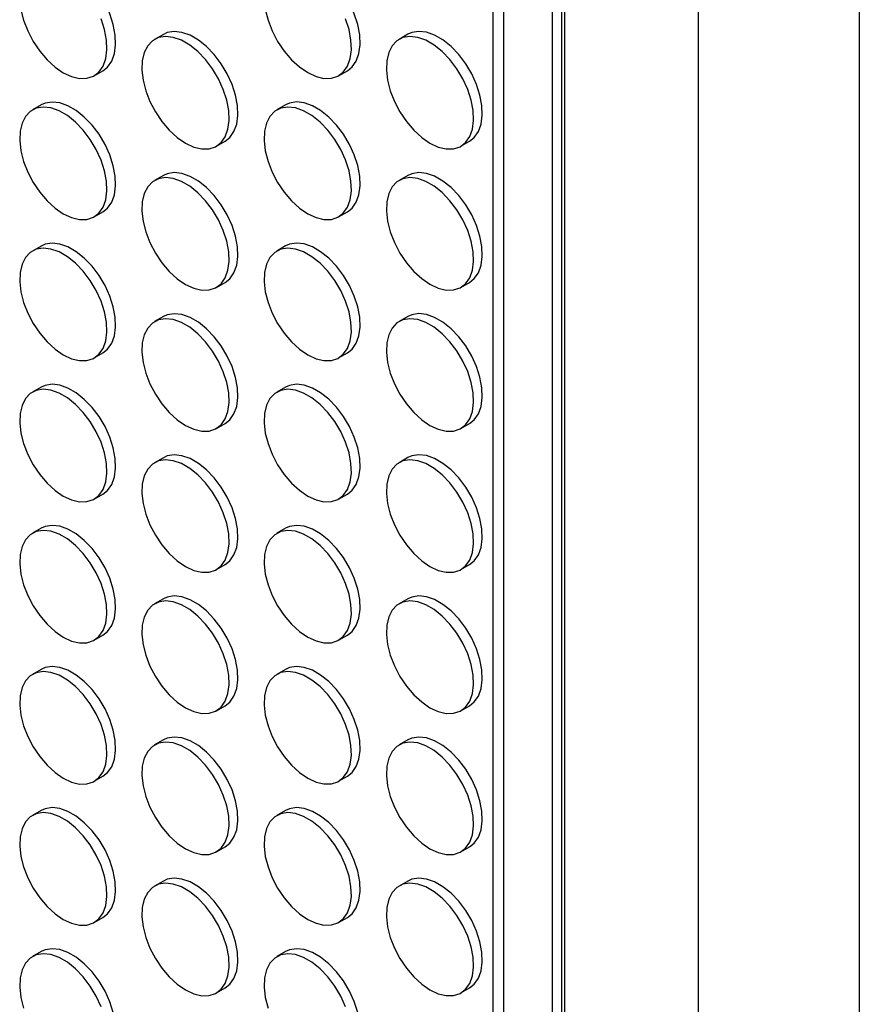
# Model space of a CAD drawing. Header units: millimetres. Extents: x 32 to 1365, y 32 to 1048.
# Tile 5 of 13: x 1229 to 1365, y 410 to 570. Entities that reach past the tile are written whole.
import ezdxf

# ---------------------------------------------------------------- set-up
doc = ezdxf.new("R2010")
doc.units = ezdxf.units.MM
doc.header["$LTSCALE"] = 5
doc.linetypes.add('SLD-Solid', pattern=[0])
doc.layers.add('TEXT', color=140, linetype='SLD-Solid', lineweight=25)

msp = doc.modelspace()

# ---------------------------------------------------------------- linework, layer by layer
for p, q in [((1339.122, 868.183), (1339.122, 313.261)), ((1317.005, 855.412), (1317.005, 339.66)), ((1317.483, 855.688), (1317.483, 337.751)), ((1315.575, 339.928), (1315.575, 854.586)), ((1305.888, 848.992), (1305.888, 351.229)), ((1307.596, 849.978), (1307.596, 349.957)), ((1252.522, 567.45), (1251.108, 566.633)), ((1292.12, 567.453), (1290.706, 566.637)), ((1241.308, 560.742), (1242.722, 561.558)), ((1280.906, 560.746), (1282.32, 561.562)), ((1232.723, 556.016), (1231.309, 555.2)), ((1272.321, 556.02), (1270.907, 555.203)), ((1261.107, 549.312), (1262.521, 550.129)), ((1300.705, 549.316), (1302.119, 550.132)), ((1252.522, 544.586), (1251.108, 543.77)), ((1292.12, 544.59), (1290.706, 543.774)), ((1241.308, 537.879), (1242.722, 538.695)), ((1280.906, 537.883), (1282.32, 538.699)), ((1232.723, 533.153), (1231.309, 532.337)), ((1272.321, 533.157), (1270.907, 532.34)), ((1261.107, 526.449), (1262.521, 527.266)), ((1300.705, 526.453), (1302.119, 527.269)), ((1252.522, 521.723), (1251.108, 520.907)), ((1292.12, 521.727), (1290.706, 520.911)), ((1241.308, 515.016), (1242.722, 515.832)), ((1280.906, 515.019), (1282.32, 515.836)), ((1232.723, 510.29), (1231.309, 509.473)), ((1272.321, 510.294), (1270.907, 509.477)), ((1261.107, 503.586), (1262.521, 504.402)), ((1300.705, 503.59), (1302.119, 504.406)), ((1252.522, 498.86), (1251.108, 498.044)), ((1292.12, 498.864), (1290.706, 498.048)), ((1241.308, 492.153), (1242.722, 492.969)), ((1280.906, 492.156), (1282.32, 492.973)), ((1232.723, 487.427), (1231.309, 486.61)), ((1272.321, 487.43), (1270.907, 486.614)), ((1261.107, 480.723), (1262.521, 481.539)), ((1300.705, 480.727), (1302.119, 481.543)), ((1252.522, 475.997), (1251.108, 475.181)), ((1292.12, 476.001), (1290.706, 475.184)), ((1241.308, 469.289), (1242.722, 470.106)), ((1280.906, 469.293), (1282.32, 470.11)), ((1232.723, 464.564), (1231.309, 463.747)), ((1272.321, 464.567), (1270.907, 463.751)), ((1261.107, 457.86), (1262.521, 458.676)), ((1300.705, 457.863), (1302.119, 458.68)), ((1252.522, 453.134), (1251.108, 452.317)), ((1292.12, 453.138), (1290.706, 452.321)), ((1241.308, 446.426), (1242.722, 447.243)), ((1280.906, 446.43), (1282.32, 447.246)), ((1232.723, 441.7), (1231.309, 440.884)), ((1272.321, 441.704), (1270.907, 440.888)), ((1261.107, 434.997), (1262.521, 435.813)), ((1300.705, 435), (1302.119, 435.817)), ((1252.522, 430.271), (1251.108, 429.454)), ((1292.12, 430.274), (1290.706, 429.458)), ((1241.308, 423.563), (1242.722, 424.38)), ((1280.906, 423.567), (1282.32, 424.383)), ((1232.723, 418.837), (1231.309, 418.021)), ((1272.321, 418.841), (1270.907, 418.025)), ((1261.107, 412.133), (1262.521, 412.95)), ((1300.705, 412.137), (1302.119, 412.954))]:
    msp.add_line(p, q)
at = {"flags": 128}
for points in [[(1242.722, 561.558), (1243.483, 562.157), (1244.155, 563.114), (1244.594, 564.327), (1244.786, 565.753), (1244.722, 567.34), (1244.405, 569.032), (1243.846, 570.766), (1243.067, 572.481), (1242.094, 574.114), (1240.963, 575.606), (1239.715, 576.903), (1238.395, 577.959), (1237.051, 578.735), (1235.731, 579.204), (1234.483, 579.347), (1233.352, 579.161), (1232.723, 578.879)], [(1282.32, 561.562), (1283.081, 562.161), (1283.753, 563.117), (1284.192, 564.331), (1284.384, 565.757), (1284.32, 567.344), (1284.003, 569.036), (1283.444, 570.77), (1282.665, 572.485), (1281.692, 574.118), (1280.561, 575.61), (1279.313, 576.907), (1277.993, 577.963), (1276.649, 578.739), (1275.329, 579.207), (1274.081, 579.351), (1272.95, 579.164), (1272.321, 578.883)], [(1229.437, 571.444), (1229.876, 569.724), (1230.549, 567.991), (1231.429, 566.31), (1232.486, 564.74), (1233.68, 563.339), (1234.97, 562.157), (1236.308, 561.237)], [(1269.035, 571.448), (1269.474, 569.727), (1270.147, 567.995), (1271.027, 566.314), (1272.084, 564.744), (1273.278, 563.343), (1274.568, 562.161), (1275.906, 561.241)], [(1236.308, 561.237), (1237.647, 560.612), (1238.937, 560.305), (1240.131, 560.326), (1241.188, 560.676), (1242.068, 561.341), (1242.741, 562.297), (1243.18, 563.51), (1243.372, 564.936), (1243.308, 566.524), (1242.991, 568.216), (1242.432, 569.95)], [(1275.906, 561.241), (1277.245, 560.616), (1278.534, 560.309), (1279.729, 560.33), (1280.786, 560.68), (1281.666, 561.345), (1282.339, 562.301), (1282.778, 563.514), (1282.97, 564.94), (1282.906, 566.528), (1282.589, 568.219), (1282.03, 569.954)], [(1262.521, 550.129), (1263.282, 550.728), (1263.954, 551.684), (1264.393, 552.897), (1264.585, 554.323), (1264.521, 555.911), (1264.204, 557.602), (1263.645, 559.337), (1262.866, 561.051), (1261.893, 562.684), (1260.762, 564.176), (1259.514, 565.474), (1258.194, 566.53), (1256.85, 567.306), (1255.53, 567.774), (1254.282, 567.917), (1253.151, 567.731), (1252.522, 567.45)], [(1302.119, 550.132), (1302.88, 550.731), (1303.552, 551.688), (1303.991, 552.901), (1304.183, 554.327), (1304.119, 555.914), (1303.802, 557.606), (1303.243, 559.34), (1302.464, 561.055), (1301.491, 562.688), (1300.36, 564.18), (1299.112, 565.477), (1297.792, 566.533), (1296.448, 567.309), (1295.128, 567.778), (1293.88, 567.921), (1292.749, 567.735), (1292.12, 567.453)], [(1256.107, 549.807), (1257.446, 549.182), (1258.736, 548.875), (1259.93, 548.897), (1260.987, 549.246), (1261.867, 549.911), (1262.54, 550.868), (1262.979, 552.081), (1263.171, 553.507), (1263.107, 555.094), (1262.79, 556.786), (1262.231, 558.52), (1261.451, 560.235), (1260.479, 561.868), (1259.348, 563.36), (1258.1, 564.657), (1256.78, 565.713), (1255.435, 566.489), (1254.115, 566.957), (1252.867, 567.101), (1251.736, 566.915), (1250.764, 566.405), (1249.984, 565.591), (1249.425, 564.501), (1249.108, 563.175), (1249.044, 561.662), (1249.236, 560.015), (1249.675, 558.294), (1250.348, 556.561), (1251.228, 554.88), (1252.285, 553.31), (1253.479, 551.909), (1254.769, 550.727), (1256.107, 549.807)], [(1295.705, 549.811), (1297.044, 549.186), (1298.333, 548.879), (1299.528, 548.9), (1300.585, 549.25), (1301.465, 549.915), (1302.138, 550.871), (1302.577, 552.084), (1302.768, 553.51), (1302.705, 555.098), (1302.388, 556.79), (1301.829, 558.524), (1301.049, 560.239), (1300.076, 561.872), (1298.946, 563.364), (1297.698, 564.661), (1296.378, 565.717), (1295.033, 566.493), (1293.713, 566.961), (1292.465, 567.105), (1291.334, 566.918), (1290.361, 566.409), (1289.582, 565.594), (1289.023, 564.505), (1288.706, 563.179), (1288.642, 561.665), (1288.834, 560.018), (1289.273, 558.298), (1289.946, 556.565), (1290.826, 554.884), (1291.883, 553.314), (1293.077, 551.913), (1294.367, 550.731), (1295.705, 549.811)], [(1236.308, 538.374), (1237.647, 537.749), (1238.937, 537.442), (1240.131, 537.463), (1241.188, 537.813), (1242.068, 538.478), (1242.741, 539.434), (1243.18, 540.647), (1243.372, 542.073), (1243.308, 543.661), (1242.991, 545.352), (1242.432, 547.087), (1241.652, 548.801), (1240.68, 550.434), (1239.549, 551.927), (1238.301, 553.224), (1236.981, 554.28), (1235.636, 555.056), (1234.316, 555.524), (1233.068, 555.667), (1231.937, 555.481), (1230.965, 554.972), (1230.185, 554.157), (1229.626, 553.067), (1229.309, 551.742), (1229.245, 550.228), (1229.437, 548.581), (1229.876, 546.86), (1230.549, 545.128), (1231.429, 543.447), (1232.486, 541.877), (1233.68, 540.476), (1234.97, 539.294), (1236.308, 538.374)], [(1242.722, 538.695), (1243.483, 539.294), (1244.155, 540.251), (1244.594, 541.464), (1244.786, 542.89), (1244.722, 544.477), (1244.405, 546.169), (1243.846, 547.903), (1243.067, 549.618), (1242.094, 551.251), (1240.963, 552.743), (1239.715, 554.04), (1238.395, 555.096), (1237.051, 555.872), (1235.731, 556.34), (1234.483, 556.484), (1233.352, 556.297), (1232.723, 556.016)], [(1275.906, 538.378), (1277.245, 537.753), (1278.534, 537.445), (1279.729, 537.467), (1280.786, 537.816), (1281.666, 538.481), (1282.339, 539.438), (1282.778, 540.651), (1282.97, 542.077), (1282.906, 543.665), (1282.589, 545.356), (1282.03, 547.091), (1281.25, 548.805), (1280.277, 550.438), (1279.147, 551.93), (1277.899, 553.228), (1276.579, 554.283), (1275.234, 555.059), (1273.914, 555.528), (1272.666, 555.671), (1271.535, 555.485), (1270.562, 554.975), (1269.783, 554.161), (1269.224, 553.071), (1268.907, 551.746), (1268.843, 550.232), (1269.035, 548.585), (1269.474, 546.864), (1270.147, 545.132), (1271.027, 543.45), (1272.084, 541.881), (1273.278, 540.48), (1274.568, 539.298), (1275.906, 538.378)], [(1282.32, 538.699), (1283.081, 539.298), (1283.753, 540.254), (1284.192, 541.467), (1284.384, 542.893), (1284.32, 544.481), (1284.003, 546.173), (1283.444, 547.907), (1282.665, 549.622), (1281.692, 551.255), (1280.561, 552.747), (1279.313, 554.044), (1277.993, 555.1), (1276.649, 555.876), (1275.329, 556.344), (1274.081, 556.488), (1272.95, 556.301), (1272.321, 556.02)], [(1256.107, 526.944), (1257.446, 526.319), (1258.736, 526.012), (1259.93, 526.033), (1260.987, 526.383), (1261.867, 527.048), (1262.54, 528.004), (1262.979, 529.218), (1263.171, 530.644), (1263.107, 532.231), (1262.79, 533.923), (1262.231, 535.657), (1261.451, 537.372), (1260.479, 539.005), (1259.348, 540.497), (1258.1, 541.794), (1256.78, 542.85), (1255.435, 543.626), (1254.115, 544.094), (1252.867, 544.238), (1251.736, 544.051), (1250.764, 543.542), (1249.984, 542.727), (1249.425, 541.638), (1249.108, 540.312), (1249.044, 538.798), (1249.236, 537.151), (1249.675, 535.431), (1250.348, 533.698), (1251.228, 532.017), (1252.285, 530.447), (1253.479, 529.046), (1254.769, 527.864), (1256.107, 526.944)], [(1262.521, 527.266), (1263.282, 527.864), (1263.954, 528.821), (1264.393, 530.034), (1264.585, 531.46), (1264.521, 533.048), (1264.204, 534.739), (1263.645, 536.474), (1262.866, 538.188), (1261.893, 539.821), (1260.762, 541.313), (1259.514, 542.611), (1258.194, 543.666), (1256.85, 544.442), (1255.53, 544.911), (1254.282, 545.054), (1253.151, 544.868), (1252.522, 544.586)], [(1295.705, 526.948), (1297.044, 526.323), (1298.333, 526.016), (1299.528, 526.037), (1300.585, 526.387), (1301.465, 527.052), (1302.138, 528.008), (1302.577, 529.221), (1302.768, 530.647), (1302.705, 532.235), (1302.388, 533.926), (1301.829, 535.661), (1301.049, 537.376), (1300.076, 539.008), (1298.946, 540.501), (1297.698, 541.798), (1296.378, 542.854), (1295.033, 543.63), (1293.713, 544.098), (1292.465, 544.242), (1291.334, 544.055), (1290.361, 543.546), (1289.582, 542.731), (1289.023, 541.641), (1288.706, 540.316), (1288.642, 538.802), (1288.834, 537.155), (1289.273, 535.434), (1289.946, 533.702), (1290.826, 532.021), (1291.883, 530.451), (1293.077, 529.05), (1294.367, 527.868), (1295.705, 526.948)], [(1302.119, 527.269), (1302.88, 527.868), (1303.552, 528.825), (1303.991, 530.038), (1304.183, 531.464), (1304.119, 533.051), (1303.802, 534.743), (1303.243, 536.477), (1302.464, 538.192), (1301.491, 539.825), (1300.36, 541.317), (1299.112, 542.614), (1297.792, 543.67), (1296.448, 544.446), (1295.128, 544.914), (1293.88, 545.058), (1292.749, 544.871), (1292.12, 544.59)], [(1242.722, 515.832), (1243.483, 516.431), (1244.155, 517.387), (1244.594, 518.601), (1244.786, 520.027), (1244.722, 521.614), (1244.405, 523.306), (1243.846, 525.04), (1243.067, 526.755), (1242.094, 528.388), (1240.963, 529.88), (1239.715, 531.177), (1238.395, 532.233), (1237.051, 533.009), (1235.731, 533.477), (1234.483, 533.621), (1233.352, 533.434), (1232.723, 533.153)], [(1282.32, 515.836), (1283.081, 516.435), (1283.753, 517.391), (1284.192, 518.604), (1284.384, 520.03), (1284.32, 521.618), (1284.003, 523.309), (1283.444, 525.044), (1282.665, 526.758), (1281.692, 528.391), (1280.561, 529.883), (1279.313, 531.181), (1277.993, 532.237), (1276.649, 533.013), (1275.329, 533.481), (1274.081, 533.624), (1272.95, 533.438), (1272.321, 533.157)], [(1236.308, 515.511), (1237.647, 514.886), (1238.937, 514.579), (1240.131, 514.6), (1241.188, 514.95), (1242.068, 515.615), (1242.741, 516.571), (1243.18, 517.784), (1243.372, 519.21), (1243.308, 520.798), (1242.991, 522.489), (1242.432, 524.224), (1241.652, 525.938), (1240.68, 527.571), (1239.549, 529.063), (1238.301, 530.361), (1236.981, 531.417), (1235.636, 532.193), (1234.316, 532.661), (1233.068, 532.804), (1231.937, 532.618), (1230.965, 532.108), (1230.185, 531.294), (1229.626, 530.204), (1229.309, 528.879), (1229.245, 527.365), (1229.437, 525.718), (1229.876, 523.997), (1230.549, 522.265), (1231.429, 520.583), (1232.486, 519.014), (1233.68, 517.613), (1234.97, 516.431), (1236.308, 515.511)], [(1275.906, 515.514), (1277.245, 514.889), (1278.534, 514.582), (1279.729, 514.604), (1280.786, 514.953), (1281.666, 515.618), (1282.339, 516.575), (1282.778, 517.788), (1282.97, 519.214), (1282.906, 520.801), (1282.589, 522.493), (1282.03, 524.227), (1281.25, 525.942), (1280.277, 527.575), (1279.147, 529.067), (1277.899, 530.364), (1276.579, 531.42), (1275.234, 532.196), (1273.914, 532.665), (1272.666, 532.808), (1271.535, 532.622), (1270.562, 532.112), (1269.783, 531.298), (1269.224, 530.208), (1268.907, 528.882), (1268.843, 527.369), (1269.035, 525.722), (1269.474, 524.001), (1270.147, 522.269), (1271.027, 520.587), (1272.084, 519.018), (1273.278, 517.617), (1274.568, 516.435), (1275.906, 515.514)], [(1262.521, 504.402), (1263.282, 505.001), (1263.954, 505.958), (1264.393, 507.171), (1264.585, 508.597), (1264.521, 510.184), (1264.204, 511.876), (1263.645, 513.61), (1262.866, 515.325), (1261.893, 516.958), (1260.762, 518.45), (1259.514, 519.747), (1258.194, 520.803), (1256.85, 521.579), (1255.53, 522.048), (1254.282, 522.191), (1253.151, 522.005), (1252.522, 521.723)], [(1302.119, 504.406), (1302.88, 505.005), (1303.552, 505.961), (1303.991, 507.175), (1304.183, 508.601), (1304.119, 510.188), (1303.802, 511.88), (1303.243, 513.614), (1302.464, 515.329), (1301.491, 516.962), (1300.36, 518.454), (1299.112, 519.751), (1297.792, 520.807), (1296.448, 521.583), (1295.128, 522.051), (1293.88, 522.195), (1292.749, 522.008), (1292.12, 521.727)], [(1256.107, 504.081), (1257.446, 503.456), (1258.736, 503.149), (1259.93, 503.17), (1260.987, 503.52), (1261.867, 504.185), (1262.54, 505.141), (1262.979, 506.354), (1263.171, 507.78), (1263.107, 509.368), (1262.79, 511.06), (1262.231, 512.794), (1261.451, 514.509), (1260.479, 516.142), (1259.348, 517.634), (1258.1, 518.931), (1256.78, 519.987), (1255.435, 520.763), (1254.115, 521.231), (1252.867, 521.375), (1251.736, 521.188), (1250.764, 520.679), (1249.984, 519.864), (1249.425, 518.775), (1249.108, 517.449), (1249.044, 515.935), (1249.236, 514.288), (1249.675, 512.568), (1250.348, 510.835), (1251.228, 509.154), (1252.285, 507.584), (1253.479, 506.183), (1254.769, 505.001), (1256.107, 504.081)], [(1295.705, 504.085), (1297.044, 503.46), (1298.333, 503.153), (1299.528, 503.174), (1300.585, 503.524), (1301.465, 504.189), (1302.138, 505.145), (1302.577, 506.358), (1302.768, 507.784), (1302.705, 509.372), (1302.388, 511.063), (1301.829, 512.798), (1301.049, 514.512), (1300.076, 516.145), (1298.946, 517.637), (1297.698, 518.935), (1296.378, 519.991), (1295.033, 520.767), (1293.713, 521.235), (1292.465, 521.378), (1291.334, 521.192), (1290.361, 520.682), (1289.582, 519.868), (1289.023, 518.778), (1288.706, 517.453), (1288.642, 515.939), (1288.834, 514.292), (1289.273, 512.571), (1289.946, 510.839), (1290.826, 509.158), (1291.883, 507.588), (1293.077, 506.187), (1294.367, 505.005), (1295.705, 504.085)], [(1242.722, 492.969), (1243.483, 493.568), (1244.155, 494.524), (1244.594, 495.737), (1244.786, 497.163), (1244.722, 498.751), (1244.405, 500.443), (1243.846, 502.177), (1243.067, 503.892), (1242.094, 505.525), (1240.963, 507.017), (1239.715, 508.314), (1238.395, 509.37), (1237.051, 510.146), (1235.731, 510.614), (1234.483, 510.758), (1233.352, 510.571), (1232.723, 510.29)], [(1282.32, 492.973), (1283.081, 493.572), (1283.753, 494.528), (1284.192, 495.741), (1284.384, 497.167), (1284.32, 498.755), (1284.003, 500.446), (1283.444, 502.181), (1282.665, 503.895), (1281.692, 505.528), (1280.561, 507.02), (1279.313, 508.318), (1277.993, 509.374), (1276.649, 510.15), (1275.329, 510.618), (1274.081, 510.761), (1272.95, 510.575), (1272.321, 510.294)], [(1236.308, 492.648), (1237.647, 492.023), (1238.937, 491.715), (1240.131, 491.737), (1241.188, 492.086), (1242.068, 492.751), (1242.741, 493.708), (1243.18, 494.921), (1243.372, 496.347), (1243.308, 497.935), (1242.991, 499.626), (1242.432, 501.361), (1241.652, 503.075), (1240.68, 504.708), (1239.549, 506.2), (1238.301, 507.498), (1236.981, 508.553), (1235.636, 509.329), (1234.316, 509.798), (1233.068, 509.941), (1231.937, 509.755), (1230.965, 509.245), (1230.185, 508.431), (1229.626, 507.341), (1229.309, 506.016), (1229.245, 504.502), (1229.437, 502.855), (1229.876, 501.134), (1230.549, 499.402), (1231.429, 497.72), (1232.486, 496.151), (1233.68, 494.75), (1234.97, 493.568), (1236.308, 492.648)], [(1275.906, 492.651), (1277.245, 492.026), (1278.534, 491.719), (1279.729, 491.741), (1280.786, 492.09), (1281.666, 492.755), (1282.339, 493.712), (1282.778, 494.925), (1282.97, 496.351), (1282.906, 497.938), (1282.589, 499.63), (1282.03, 501.364), (1281.25, 503.079), (1280.277, 504.712), (1279.147, 506.204), (1277.899, 507.501), (1276.579, 508.557), (1275.234, 509.333), (1273.914, 509.801), (1272.666, 509.945), (1271.535, 509.759), (1270.562, 509.249), (1269.783, 508.435), (1269.224, 507.345), (1268.907, 506.019), (1268.843, 504.506), (1269.035, 502.859), (1269.474, 501.138), (1270.147, 499.405), (1271.027, 497.724), (1272.084, 496.154), (1273.278, 494.753), (1274.568, 493.571), (1275.906, 492.651)], [(1262.521, 481.539), (1263.282, 482.138), (1263.954, 483.095), (1264.393, 484.308), (1264.585, 485.734), (1264.521, 487.321), (1264.204, 489.013), (1263.645, 490.747), (1262.866, 492.462), (1261.893, 494.095), (1260.762, 495.587), (1259.514, 496.884), (1258.194, 497.94), (1256.85, 498.716), (1255.53, 499.184), (1254.282, 499.328), (1253.151, 499.141), (1252.522, 498.86)], [(1302.119, 481.543), (1302.88, 482.142), (1303.552, 483.098), (1303.991, 484.311), (1304.183, 485.737), (1304.119, 487.325), (1303.802, 489.017), (1303.243, 490.751), (1302.464, 492.466), (1301.491, 494.099), (1300.36, 495.591), (1299.112, 496.888), (1297.792, 497.944), (1296.448, 498.72), (1295.128, 499.188), (1293.88, 499.332), (1292.749, 499.145), (1292.12, 498.864)], [(1256.107, 481.218), (1257.446, 480.593), (1258.736, 480.286), (1259.93, 480.307), (1260.987, 480.657), (1261.867, 481.322), (1262.54, 482.278), (1262.979, 483.491), (1263.171, 484.917), (1263.107, 486.505), (1262.79, 488.196), (1262.231, 489.931), (1261.451, 491.646), (1260.479, 493.278), (1259.348, 494.771), (1258.1, 496.068), (1256.78, 497.124), (1255.435, 497.9), (1254.115, 498.368), (1252.867, 498.511), (1251.736, 498.325), (1250.764, 497.816), (1249.984, 497.001), (1249.425, 495.911), (1249.108, 494.586), (1249.044, 493.072), (1249.236, 491.425), (1249.675, 489.704), (1250.348, 487.972), (1251.228, 486.291), (1252.285, 484.721), (1253.479, 483.32), (1254.769, 482.138), (1256.107, 481.218)], [(1295.705, 481.222), (1297.044, 480.597), (1298.333, 480.289), (1299.528, 480.311), (1300.585, 480.66), (1301.465, 481.325), (1302.138, 482.282), (1302.577, 483.495), (1302.768, 484.921), (1302.705, 486.509), (1302.388, 488.2), (1301.829, 489.935), (1301.049, 491.649), (1300.076, 493.282), (1298.946, 494.774), (1297.698, 496.072), (1296.378, 497.127), (1295.033, 497.903), (1293.713, 498.372), (1292.465, 498.515), (1291.334, 498.329), (1290.361, 497.819), (1289.582, 497.005), (1289.023, 495.915), (1288.706, 494.59), (1288.642, 493.076), (1288.834, 491.429), (1289.273, 489.708), (1289.946, 487.976), (1290.826, 486.294), (1291.883, 484.725), (1293.077, 483.324), (1294.367, 482.142), (1295.705, 481.222)], [(1236.308, 469.784), (1237.647, 469.159), (1238.937, 468.852), (1240.131, 468.874), (1241.188, 469.223), (1242.068, 469.888), (1242.741, 470.845), (1243.18, 472.058), (1243.372, 473.484), (1243.308, 475.071), (1242.991, 476.763), (1242.432, 478.497), (1241.652, 480.212), (1240.68, 481.845), (1239.549, 483.337), (1238.301, 484.634), (1236.981, 485.69), (1235.636, 486.466), (1234.316, 486.935), (1233.068, 487.078), (1231.937, 486.892), (1230.965, 486.382), (1230.185, 485.568), (1229.626, 484.478), (1229.309, 483.152), (1229.245, 481.639), (1229.437, 479.992), (1229.876, 478.271), (1230.549, 476.539), (1231.429, 474.857), (1232.486, 473.288), (1233.68, 471.887), (1234.97, 470.705), (1236.308, 469.784)], [(1242.722, 470.106), (1243.483, 470.705), (1244.155, 471.661), (1244.594, 472.874), (1244.786, 474.3), (1244.722, 475.888), (1244.405, 477.579), (1243.846, 479.314), (1243.067, 481.028), (1242.094, 482.661), (1240.963, 484.153), (1239.715, 485.451), (1238.395, 486.507), (1237.051, 487.283), (1235.731, 487.751), (1234.483, 487.894), (1233.352, 487.708), (1232.723, 487.427)], [(1275.906, 469.788), (1277.245, 469.163), (1278.534, 468.856), (1279.729, 468.877), (1280.786, 469.227), (1281.666, 469.892), (1282.339, 470.848), (1282.778, 472.062), (1282.97, 473.488), (1282.906, 475.075), (1282.589, 476.767), (1282.03, 478.501), (1281.25, 480.216), (1280.277, 481.849), (1279.147, 483.341), (1277.899, 484.638), (1276.579, 485.694), (1275.234, 486.47), (1273.914, 486.938), (1272.666, 487.082), (1271.535, 486.895), (1270.562, 486.386), (1269.783, 485.571), (1269.224, 484.482), (1268.907, 483.156), (1268.843, 481.642), (1269.035, 479.995), (1269.474, 478.275), (1270.147, 476.542), (1271.027, 474.861), (1272.084, 473.291), (1273.278, 471.89), (1274.568, 470.708), (1275.906, 469.788)], [(1282.32, 470.11), (1283.081, 470.708), (1283.753, 471.665), (1284.192, 472.878), (1284.384, 474.304), (1284.32, 475.892), (1284.003, 477.583), (1283.444, 479.318), (1282.665, 481.032), (1281.692, 482.665), (1280.561, 484.157), (1279.313, 485.455), (1277.993, 486.51), (1276.649, 487.286), (1275.329, 487.755), (1274.081, 487.898), (1272.95, 487.712), (1272.321, 487.43)], [(1256.107, 458.355), (1257.446, 457.73), (1258.736, 457.423), (1259.93, 457.444), (1260.987, 457.794), (1261.867, 458.459), (1262.54, 459.415), (1262.979, 460.628), (1263.171, 462.054), (1263.107, 463.642), (1262.79, 465.333), (1262.231, 467.068), (1261.451, 468.782), (1260.479, 470.415), (1259.348, 471.907), (1258.1, 473.205), (1256.78, 474.261), (1255.435, 475.037), (1254.115, 475.505), (1252.867, 475.648), (1251.736, 475.462), (1250.764, 474.952), (1249.984, 474.138), (1249.425, 473.048), (1249.108, 471.723), (1249.044, 470.209), (1249.236, 468.562), (1249.675, 466.841), (1250.348, 465.109), (1251.228, 463.428), (1252.285, 461.858), (1253.479, 460.457), (1254.769, 459.275), (1256.107, 458.355)], [(1262.521, 458.676), (1263.282, 459.275), (1263.954, 460.231), (1264.393, 461.445), (1264.585, 462.871), (1264.521, 464.458), (1264.204, 466.15), (1263.645, 467.884), (1262.866, 469.599), (1261.893, 471.232), (1260.762, 472.724), (1259.514, 474.021), (1258.194, 475.077), (1256.85, 475.853), (1255.53, 476.321), (1254.282, 476.465), (1253.151, 476.278), (1252.522, 475.997)], [(1295.705, 458.358), (1297.044, 457.733), (1298.333, 457.426), (1299.528, 457.448), (1300.585, 457.797), (1301.465, 458.462), (1302.138, 459.419), (1302.577, 460.632), (1302.768, 462.058), (1302.705, 463.645), (1302.388, 465.337), (1301.829, 467.071), (1301.049, 468.786), (1300.076, 470.419), (1298.946, 471.911), (1297.698, 473.208), (1296.378, 474.264), (1295.033, 475.04), (1293.713, 475.509), (1292.465, 475.652), (1291.334, 475.466), (1290.361, 474.956), (1289.582, 474.142), (1289.023, 473.052), (1288.706, 471.726), (1288.642, 470.213), (1288.834, 468.566), (1289.273, 466.845), (1289.946, 465.113), (1290.826, 463.431), (1291.883, 461.862), (1293.077, 460.461), (1294.367, 459.279), (1295.705, 458.358)], [(1302.119, 458.68), (1302.88, 459.279), (1303.552, 460.235), (1303.991, 461.448), (1304.183, 462.874), (1304.119, 464.462), (1303.802, 466.153), (1303.243, 467.888), (1302.464, 469.602), (1301.491, 471.235), (1300.36, 472.727), (1299.112, 474.025), (1297.792, 475.081), (1296.448, 475.857), (1295.128, 476.325), (1293.88, 476.468), (1292.749, 476.282), (1292.12, 476.001)], [(1242.722, 447.243), (1243.483, 447.842), (1244.155, 448.798), (1244.594, 450.011), (1244.786, 451.437), (1244.722, 453.025), (1244.405, 454.716), (1243.846, 456.451), (1243.067, 458.165), (1242.094, 459.798), (1240.963, 461.29), (1239.715, 462.588), (1238.395, 463.644), (1237.051, 464.42), (1235.731, 464.888), (1234.483, 465.031), (1233.352, 464.845), (1232.723, 464.564)], [(1275.906, 446.925), (1277.245, 446.3), (1278.534, 445.993), (1279.729, 446.014), (1280.786, 446.364), (1281.666, 447.029), (1282.339, 447.985), (1282.778, 449.198), (1282.97, 450.624), (1282.906, 452.212), (1282.589, 453.904), (1282.03, 455.638), (1281.25, 457.353), (1280.277, 458.986), (1279.147, 460.478), (1277.899, 461.775), (1276.579, 462.831), (1275.234, 463.607), (1273.914, 464.075), (1272.666, 464.219), (1271.535, 464.032), (1270.562, 463.523), (1269.783, 462.708), (1269.224, 461.619), (1268.907, 460.293), (1268.843, 458.779), (1269.035, 457.132), (1269.474, 455.412), (1270.147, 453.679), (1271.027, 451.998), (1272.084, 450.428), (1273.278, 449.027), (1274.568, 447.845), (1275.906, 446.925)], [(1282.32, 447.246), (1283.081, 447.845), (1283.753, 448.802), (1284.192, 450.015), (1284.384, 451.441), (1284.32, 453.028), (1284.003, 454.72), (1283.444, 456.454), (1282.665, 458.169), (1281.692, 459.802), (1280.561, 461.294), (1279.313, 462.591), (1277.993, 463.647), (1276.649, 464.423), (1275.329, 464.892), (1274.081, 465.035), (1272.95, 464.849), (1272.321, 464.567)], [(1236.308, 446.921), (1237.647, 446.296), (1238.937, 445.989), (1240.131, 446.011), (1241.188, 446.36), (1242.068, 447.025), (1242.741, 447.982), (1243.18, 449.195), (1243.372, 450.621), (1243.308, 452.208), (1242.991, 453.9), (1242.432, 455.634), (1241.652, 457.349), (1240.68, 458.982), (1239.549, 460.474), (1238.301, 461.771), (1236.981, 462.827), (1235.636, 463.603), (1234.316, 464.071), (1233.068, 464.215), (1231.937, 464.029), (1230.965, 463.519), (1230.185, 462.705), (1229.626, 461.615), (1229.309, 460.289), (1229.245, 458.776), (1229.437, 457.129), (1229.876, 455.408), (1230.549, 453.675), (1231.429, 451.994), (1232.486, 450.424), (1233.68, 449.023), (1234.97, 447.841), (1236.308, 446.921)], [(1262.521, 435.813), (1263.282, 436.412), (1263.954, 437.368), (1264.393, 438.581), (1264.585, 440.007), (1264.521, 441.595), (1264.204, 443.287), (1263.645, 445.021), (1262.866, 446.736), (1261.893, 448.369), (1260.762, 449.861), (1259.514, 451.158), (1258.194, 452.214), (1256.85, 452.99), (1255.53, 453.458), (1254.282, 453.602), (1253.151, 453.415), (1252.522, 453.134)], [(1302.119, 435.817), (1302.88, 436.416), (1303.552, 437.372), (1303.991, 438.585), (1304.183, 440.011), (1304.119, 441.599), (1303.802, 443.29), (1303.243, 445.025), (1302.464, 446.739), (1301.491, 448.372), (1300.36, 449.864), (1299.112, 451.162), (1297.792, 452.218), (1296.448, 452.994), (1295.128, 453.462), (1293.88, 453.605), (1292.749, 453.419), (1292.12, 453.138)], [(1256.107, 435.492), (1257.446, 434.867), (1258.736, 434.559), (1259.93, 434.581), (1260.987, 434.93), (1261.867, 435.595), (1262.54, 436.552), (1262.979, 437.765), (1263.171, 439.191), (1263.107, 440.779), (1262.79, 442.47), (1262.231, 444.205), (1261.451, 445.919), (1260.479, 447.552), (1259.348, 449.044), (1258.1, 450.342), (1256.78, 451.397), (1255.435, 452.173), (1254.115, 452.642), (1252.867, 452.785), (1251.736, 452.599), (1250.764, 452.089), (1249.984, 451.275), (1249.425, 450.185), (1249.108, 448.86), (1249.044, 447.346), (1249.236, 445.699), (1249.675, 443.978), (1250.348, 442.246), (1251.228, 440.564), (1252.285, 438.995), (1253.479, 437.594), (1254.769, 436.412), (1256.107, 435.492)], [(1295.705, 435.495), (1297.044, 434.87), (1298.333, 434.563), (1299.528, 434.585), (1300.585, 434.934), (1301.465, 435.599), (1302.138, 436.556), (1302.577, 437.769), (1302.768, 439.195), (1302.705, 440.782), (1302.388, 442.474), (1301.829, 444.208), (1301.049, 445.923), (1300.076, 447.556), (1298.946, 449.048), (1297.698, 450.345), (1296.378, 451.401), (1295.033, 452.177), (1293.713, 452.645), (1292.465, 452.789), (1291.334, 452.603), (1290.361, 452.093), (1289.582, 451.279), (1289.023, 450.189), (1288.706, 448.863), (1288.642, 447.35), (1288.834, 445.703), (1289.273, 443.982), (1289.946, 442.249), (1290.826, 440.568), (1291.883, 438.998), (1293.077, 437.597), (1294.367, 436.415), (1295.705, 435.495)], [(1242.722, 424.38), (1243.483, 424.978), (1244.155, 425.935), (1244.594, 427.148), (1244.786, 428.574), (1244.722, 430.162), (1244.405, 431.853), (1243.846, 433.588), (1243.067, 435.302), (1242.094, 436.935), (1240.963, 438.427), (1239.715, 439.725), (1238.395, 440.78), (1237.051, 441.556), (1235.731, 442.025), (1234.483, 442.168), (1233.352, 441.982), (1232.723, 441.7)], [(1282.32, 424.383), (1283.081, 424.982), (1283.753, 425.939), (1284.192, 427.152), (1284.384, 428.578), (1284.32, 430.165), (1284.003, 431.857), (1283.444, 433.591), (1282.665, 435.306), (1281.692, 436.939), (1280.561, 438.431), (1279.313, 439.728), (1277.993, 440.784), (1276.649, 441.56), (1275.329, 442.028), (1274.081, 442.172), (1272.95, 441.985), (1272.321, 441.704)], [(1236.308, 424.058), (1237.647, 423.433), (1238.937, 423.126), (1240.131, 423.147), (1241.188, 423.497), (1242.068, 424.162), (1242.741, 425.118), (1243.18, 426.332), (1243.372, 427.758), (1243.308, 429.345), (1242.991, 431.037), (1242.432, 432.771), (1241.652, 434.486), (1240.68, 436.119), (1239.549, 437.611), (1238.301, 438.908), (1236.981, 439.964), (1235.636, 440.74), (1234.316, 441.208), (1233.068, 441.352), (1231.937, 441.165), (1230.965, 440.656), (1230.185, 439.841), (1229.626, 438.752), (1229.309, 437.426), (1229.245, 435.912), (1229.437, 434.265), (1229.876, 432.545), (1230.549, 430.812), (1231.429, 429.131), (1232.486, 427.561), (1233.68, 426.16), (1234.97, 424.978), (1236.308, 424.058)], [(1275.906, 424.062), (1277.245, 423.437), (1278.534, 423.13), (1279.729, 423.151), (1280.786, 423.501), (1281.666, 424.166), (1282.339, 425.122), (1282.778, 426.335), (1282.97, 427.761), (1282.906, 429.349), (1282.589, 431.04), (1282.03, 432.775), (1281.25, 434.49), (1280.277, 436.122), (1279.147, 437.615), (1277.899, 438.912), (1276.579, 439.968), (1275.234, 440.744), (1273.914, 441.212), (1272.666, 441.356), (1271.535, 441.169), (1270.562, 440.66), (1269.783, 439.845), (1269.224, 438.755), (1268.907, 437.43), (1268.843, 435.916), (1269.035, 434.269), (1269.474, 432.548), (1270.147, 430.816), (1271.027, 429.135), (1272.084, 427.565), (1273.278, 426.164), (1274.568, 424.982), (1275.906, 424.062)], [(1262.521, 412.95), (1263.282, 413.549), (1263.954, 414.505), (1264.393, 415.718), (1264.585, 417.144), (1264.521, 418.732), (1264.204, 420.423), (1263.645, 422.158), (1262.866, 423.872), (1261.893, 425.505), (1260.762, 426.997), (1259.514, 428.295), (1258.194, 429.351), (1256.85, 430.127), (1255.53, 430.595), (1254.282, 430.738), (1253.151, 430.552), (1252.522, 430.271)], [(1302.119, 412.954), (1302.88, 413.552), (1303.552, 414.509), (1303.991, 415.722), (1304.183, 417.148), (1304.119, 418.736), (1303.802, 420.427), (1303.243, 422.162), (1302.464, 423.876), (1301.491, 425.509), (1300.36, 427.001), (1299.112, 428.299), (1297.792, 429.354), (1296.448, 430.13), (1295.128, 430.599), (1293.88, 430.742), (1292.749, 430.556), (1292.12, 430.274)], [(1256.107, 412.628), (1257.446, 412.003), (1258.736, 411.696), (1259.93, 411.718), (1260.987, 412.067), (1261.867, 412.732), (1262.54, 413.689), (1262.979, 414.902), (1263.171, 416.328), (1263.107, 417.915), (1262.79, 419.607), (1262.231, 421.341), (1261.451, 423.056), (1260.479, 424.689), (1259.348, 426.181), (1258.1, 427.478), (1256.78, 428.534), (1255.435, 429.31), (1254.115, 429.779), (1252.867, 429.922), (1251.736, 429.736), (1250.764, 429.226), (1249.984, 428.412), (1249.425, 427.322), (1249.108, 425.996), (1249.044, 424.483), (1249.236, 422.836), (1249.675, 421.115), (1250.348, 419.383), (1251.228, 417.701), (1252.285, 416.132), (1253.479, 414.731), (1254.769, 413.549), (1256.107, 412.628)], [(1295.705, 412.632), (1297.044, 412.007), (1298.333, 411.7), (1299.528, 411.721), (1300.585, 412.071), (1301.465, 412.736), (1302.138, 413.692), (1302.577, 414.906), (1302.768, 416.332), (1302.705, 417.919), (1302.388, 419.611), (1301.829, 421.345), (1301.049, 423.06), (1300.076, 424.693), (1298.946, 426.185), (1297.698, 427.482), (1296.378, 428.538), (1295.033, 429.314), (1293.713, 429.782), (1292.465, 429.926), (1291.334, 429.739), (1290.361, 429.23), (1289.582, 428.415), (1289.023, 427.326), (1288.706, 426), (1288.642, 424.486), (1288.834, 422.839), (1289.273, 421.119), (1289.946, 419.386), (1290.826, 417.705), (1291.883, 416.135), (1293.077, 414.734), (1294.367, 413.552), (1295.705, 412.632)], [(1242.432, 409.908), (1241.652, 411.623), (1240.68, 413.256), (1239.549, 414.748), (1238.301, 416.045), (1236.981, 417.101), (1235.636, 417.877), (1234.316, 418.345), (1233.068, 418.489), (1231.937, 418.302), (1230.965, 417.793), (1230.185, 416.978), (1229.626, 415.889), (1229.309, 414.563), (1229.245, 413.049), (1229.437, 411.402), (1229.876, 409.682)], [(1242.722, 401.516), (1243.483, 402.115), (1244.155, 403.072), (1244.594, 404.285), (1244.786, 405.711), (1244.722, 407.298), (1244.405, 408.99), (1243.846, 410.724), (1243.067, 412.439), (1242.094, 414.072), (1240.963, 415.564), (1239.715, 416.861), (1238.395, 417.917), (1237.051, 418.693), (1235.731, 419.162), (1234.483, 419.305), (1233.352, 419.119), (1232.723, 418.837)], [(1282.03, 409.912), (1281.25, 411.626), (1280.277, 413.259), (1279.147, 414.751), (1277.899, 416.049), (1276.579, 417.105), (1275.234, 417.881), (1273.914, 418.349), (1272.666, 418.492), (1271.535, 418.306), (1270.562, 417.796), (1269.783, 416.982), (1269.224, 415.892), (1268.907, 414.567), (1268.843, 413.053), (1269.035, 411.406), (1269.474, 409.685)], [(1282.32, 401.52), (1283.081, 402.119), (1283.753, 403.075), (1284.192, 404.289), (1284.384, 405.715), (1284.32, 407.302), (1284.003, 408.994), (1283.444, 410.728), (1282.665, 412.443), (1281.692, 414.076), (1280.561, 415.568), (1279.313, 416.865), (1277.993, 417.921), (1276.649, 418.697), (1275.329, 419.165), (1274.081, 419.309), (1272.95, 419.122), (1272.321, 418.841)]]:
    msp.add_lwpolyline(points, dxfattribs=at)
at = {"layer": 'TEXT'}
msp.add_line((1365.25, 1047.75), (1365.25, 31.75), dxfattribs=at)

doc.saveas('drawing.dxf')
